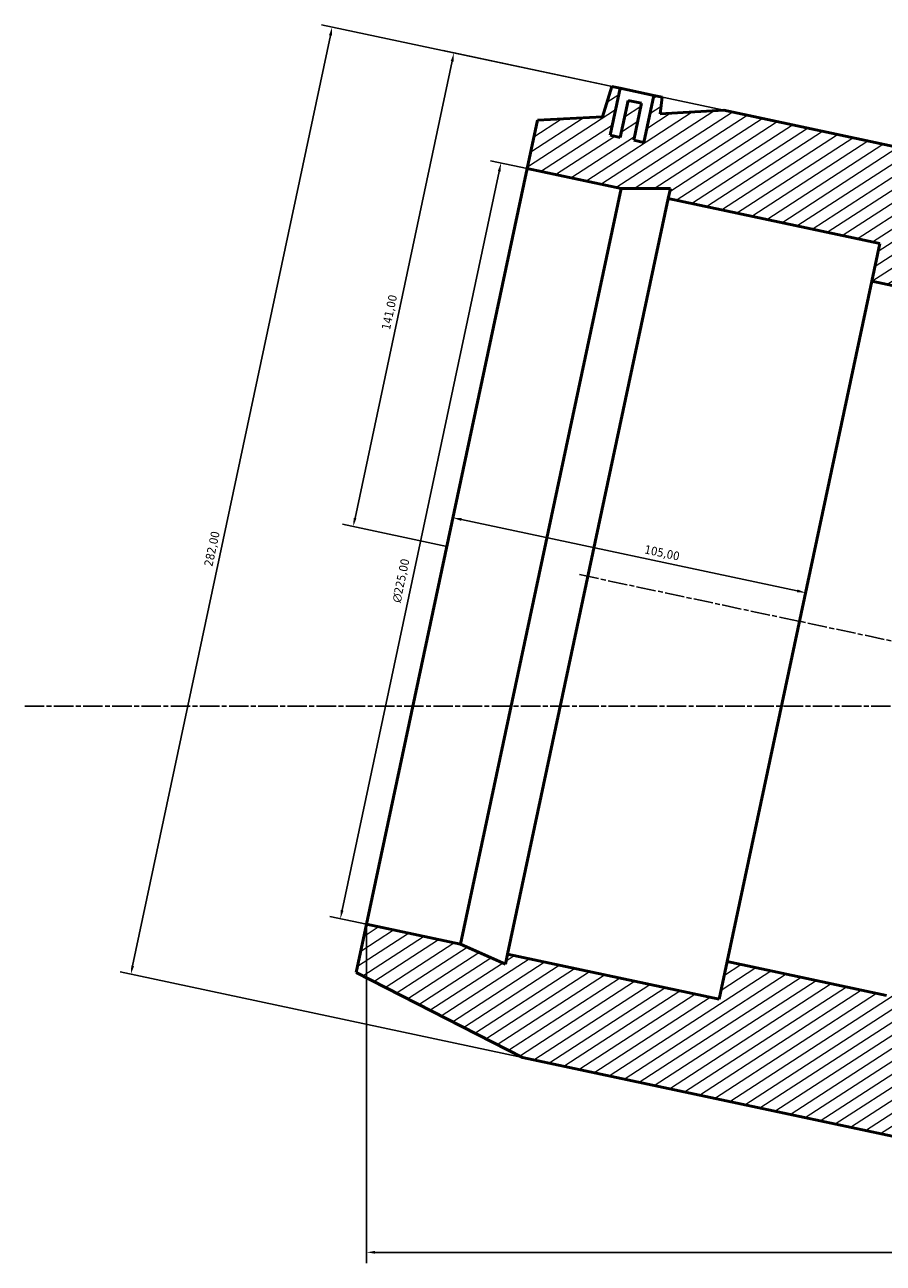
# Model space of a CAD drawing. Header units: millimetres. Extents: x -136 to 1355, y -192 to 1402.
# Tile 6 of 8: x 200 to 450, y 1041 to 1402. Entities that reach past the tile are written whole.
import ezdxf

# ---------------------------------------------------------------- set-up
doc = ezdxf.new("R2010")
doc.units = ezdxf.units.MM
doc.linetypes.add('CHAIN', pattern=[0.3543, 0.2362, -0.0295, 0.0591, -0.0295])
for name, color, linetype, lineweight in [('Centerline (ISO)', 7, 'Continuous', 25), ('Dimension (ISO)', 7, 'Continuous', 25), ('Hatch (ISO)', 7, 'Continuous', 18), ('Visible (ISO)', 7, 'Continuous', 50)]:
    doc.layers.add(name, color=color, linetype=linetype, lineweight=lineweight)
doc.styles.add('Note Text (ISO)', font='tahoma.ttf')
doc.dimstyles.new('Default (ISO)', dxfattribs={"dimtxt": 2.5, "dimasz": 2.5, "dimexe": 3.175, "dimexo": 0, "dimgap": 0.762, "dimtad": 1, "dimrnd": 1e-08, "dimzin": 0, "dimtxsty": 'Note Text (ISO)', "dimcen": 0.09, "dimdle": 10, "dimclrd": 256, "dimclre": 256, "dimclrt": 232, "dimazin": 0, "dimtfac": 1.40208, "dimtmove": 0, "dimatfit": 3, "dimfxl": 1, "dimtolj": 1, "dimtzin": 0, "dimlwd": -1, "dimlwe": -1, "dimarcsym": 0})

# ---------------------------------------------------------------- blocks, each defined once
blk = doc.blocks.new('*D7')
at = {"layer": 'Defpoints', "color": 0, "transparency": 16777216}
for p in [(372.96, 1383.31), (295.23, 1255.68), (322.49, 1249.88)]:
    blk.add_point(p, dxfattribs=at)
at = {"layer": 'Dimension (ISO)', "transparency": 16777216}
for p, q in [((372.96, 1383.31), (321.44, 1394.26)), ((324.03, 1391.15), (295.75, 1258.12)), ((322.49, 1249.88), (292.12, 1256.34))]:
    blk.add_line(p, q, dxfattribs=at)
for points in [[(323.62, 1391.24), (324.43, 1391.07), (324.55, 1393.6)], [(295.34, 1258.21), (296.16, 1258.04), (295.23, 1255.68)]]:
    blk.add_solid(points, dxfattribs=at)
at = {"layer": 'Dimension (ISO)', "color": 232, "true_color": 0xca0064, "transparency": 16777216, "insert": (303.45, 1313.28), "char_height": 2.5, "attachment_point": 1, "rotation": 78, "style": 'Note Text (ISO)'}
blk.add_mtext('\\A1;141,00', dxfattribs=at)
blk = doc.blocks.new('*D8')
at = {"layer": 'Defpoints', "color": 0, "transparency": 16777216}
for p in [(345.88, 1359.93), (291.48, 1141.46), (299.1, 1139.84)]:
    blk.add_point(p, dxfattribs=at)
at = {"layer": 'Dimension (ISO)', "transparency": 16777216}
for p, q in [((345.88, 1359.93), (335.16, 1362.21)), ((337.74, 1359.1), (292, 1143.91)), ((299.1, 1139.84), (288.38, 1142.12))]:
    blk.add_line(p, q, dxfattribs=at)
for points in [[(337.33, 1359.19), (338.15, 1359.01), (338.26, 1361.55)], [(291.59, 1143.99), (292.41, 1143.82), (291.48, 1141.46)]]:
    blk.add_solid(points, dxfattribs=at)
at = {"layer": 'Dimension (ISO)', "color": 232, "true_color": 0xca0064, "transparency": 16777216, "insert": (306.5, 1233.88), "char_height": 2.5, "attachment_point": 1, "rotation": 78, "style": 'Note Text (ISO)'}
blk.add_mtext('\\A1;\\fAIGDT|b0|i0;\\H2.5000;\\ln\\fTahoma|b0|i0;\\H2.5000;225,00', dxfattribs=at)
blk = doc.blocks.new('*D9')
at = {"layer": 'Defpoints', "color": 0, "transparency": 16777216}
for p in [(322.49, 1249.88), (426.98, 1236.41), (425.2, 1228.05)]:
    blk.add_point(p, dxfattribs=at)
at = {"layer": 'Dimension (ISO)', "transparency": 16777216}
blk.add_line((326.72, 1257.72), (424.53, 1236.93), dxfattribs=at)
for points in [[(326.8, 1258.13), (326.63, 1257.31), (324.27, 1258.24)], [(424.62, 1237.34), (424.44, 1236.52), (426.98, 1236.41)]]:
    blk.add_solid(points, dxfattribs=at)
at = {"layer": 'Dimension (ISO)', "color": 232, "true_color": 0xca0064, "transparency": 16777216, "insert": (380.4, 1250.33), "char_height": 2.5, "attachment_point": 1, "rotation": 348, "style": 'Note Text (ISO)'}
blk.add_mtext('\\A1;105,00', dxfattribs=at)
blk = doc.blocks.new('*D11')
at = {"layer": 'Defpoints', "color": 0, "transparency": 16777216}
for p in [(299.1, 1139.84), (724.22, 1119.15), (299.1, 1044.31)]:
    blk.add_point(p, dxfattribs=at)
at = {"layer": 'Dimension (ISO)', "transparency": 16777216}
for p, q in [((299.1, 1139.84), (299.1, 1041.14)), ((724.22, 1119.15), (724.22, 1041.14)), ((721.72, 1044.31), (301.6, 1044.31))]:
    blk.add_line(p, q, dxfattribs=at)
for points in [[(301.6, 1044.73), (301.6, 1043.9), (299.1, 1044.31)], [(721.72, 1044.73), (721.72, 1043.9), (724.22, 1044.31)]]:
    blk.add_solid(points, dxfattribs=at)
at = {"layer": 'Dimension (ISO)', "color": 232, "true_color": 0xca0064, "transparency": 16777216, "insert": (492.16, 1048.25), "char_height": 2.5, "attachment_point": 1, "style": 'Note Text (ISO)'}
blk.add_mtext('\\A1;425,11', dxfattribs=at)
blk = doc.blocks.new('*D12')
at = {"layer": 'Defpoints', "color": 0, "transparency": 16777216}
for p in [(403.16, 1376.89), (230.47, 1125.3), (344.53, 1101.05)]:
    blk.add_point(p, dxfattribs=at)
at = {"layer": 'Dimension (ISO)', "transparency": 16777216}
for p, q in [((403.16, 1376.89), (285.99, 1401.79)), ((288.58, 1398.69), (230.99, 1127.74)), ((344.53, 1101.05), (227.36, 1125.96))]:
    blk.add_line(p, q, dxfattribs=at)
for points in [[(288.17, 1398.77), (288.99, 1398.6), (289.1, 1401.13)], [(230.58, 1127.83), (231.39, 1127.65), (230.47, 1125.3)]]:
    blk.add_solid(points, dxfattribs=at)
at = {"layer": 'Dimension (ISO)', "color": 232, "true_color": 0xca0064, "transparency": 16777216, "insert": (251.76, 1244.42), "char_height": 2.5, "attachment_point": 1, "rotation": 78, "style": 'Note Text (ISO)'}
blk.add_mtext('\\A1;282,00', dxfattribs=at)
blk = doc.blocks.new('*D13')
at = {"layer": 'Defpoints', "color": 0, "transparency": 16777216}
for p in [(361.13, 1241.67), (477.62, 1212.33), (199.57, 1203.38), (541.26, 1203.38)]:
    blk.add_point(p, dxfattribs=at)
at = {"layer": 'Dimension (ISO)', "transparency": 16777216}
for start, end in [(163.5419, 165.7709), (168, 180), (182.2291, 184.4581)]:
    blk.add_arc((541.26, 1203.38), 64.26, start, end, dxfattribs=at)
for points in [[(479.37, 1219.09), (478.56, 1219.28), (478.4, 1216.75)], [(476.63, 1200.88), (477.46, 1200.89), (476.99, 1203.38)]]:
    blk.add_solid(points, dxfattribs=at)
at = {"layer": 'Dimension (ISO)', "color": 232, "true_color": 0xca0064, "transparency": 16777216, "insert": (472.93, 1205.73), "char_height": 2.5, "attachment_point": 1, "rotation": 84, "style": 'Note Text (ISO)'}
blk.add_mtext('\\A1;12,00°', dxfattribs=at)

msp = doc.modelspace()

# ---------------------------------------------------------------- hatches: boundary and pattern name
at = {"layer": 'Hatch (ISO)'}
h = msp.add_hatch(dxfattribs=at)
h.set_pattern_fill('ANSI31', color=256, scale=25.4, angle=-12, style=0)
h.set_pattern_definition([(33, (0, 0), (-1.729229, 2.662779), [])])
edge = h.paths.add_edge_path()
edge.add_line((344.532, 1101.05), (460.589, 1076.381))
edge.add_line((460.589, 1076.381), (514.873, 1079.258))
edge.add_line((514.873, 1079.258), (519.129, 1099.279))
edge.add_ellipse((512.144, 1203.385), major_axis=(6.985, -104.106), ratio=1, start_angle=0, end_angle=10.1402)
edge.add_line((537.348, 1102.135), (588.965, 1102.135))
edge.add_line((588.965, 1102.135), (600.215, 1090.885))
edge.add_line((600.215, 1090.885), (718.575, 1090.885))
edge.add_line((718.575, 1090.885), (724.215, 1096.525))
edge.add_line((724.215, 1096.525), (724.215, 1119.149))
edge.add_line((724.215, 1119.149), (450.572, 1119.149))
edge.add_line((450.572, 1119.149), (404.149, 1129.016))
edge.add_line((404.149, 1129.016), (401.81, 1118.012))
edge.add_line((401.81, 1118.012), (340.187, 1131.11))
edge.add_line((340.187, 1131.11), (339.568, 1128.2))
edge.add_line((339.568, 1128.2), (326.493, 1134.021))
edge.add_line((326.493, 1134.021), (299.104, 1139.843))
edge.add_line((299.104, 1139.843), (296.111, 1125.757))
edge.add_line((296.111, 1125.757), (344.532, 1101.05))
edge = h.paths.add_edge_path()
edge.add_line((519.22, 1352.219), (403.163, 1376.888))
edge.add_line((403.163, 1376.888), (384.599, 1375.904))
edge.add_line((384.599, 1375.904), (385.189, 1380.708))
edge.add_line((385.189, 1380.708), (382.744, 1381.228))
edge.add_line((382.744, 1381.228), (379.833, 1367.534))
edge.add_line((379.833, 1367.534), (376.899, 1368.157))
edge.add_line((376.899, 1368.157), (379.186, 1378.917))
edge.add_line((379.186, 1378.917), (375.273, 1379.749))
edge.add_line((375.273, 1379.749), (372.986, 1368.989))
edge.add_line((372.986, 1368.989), (370.052, 1369.613))
edge.add_line((370.052, 1369.613), (372.963, 1383.307))
edge.add_line((372.963, 1383.307), (370.517, 1383.827))
edge.add_line((370.517, 1383.827), (367.823, 1375.015))
edge.add_line((367.823, 1375.015), (348.879, 1374.011))
edge.add_line((348.879, 1374.011), (345.885, 1359.926))
edge.add_line((345.885, 1359.926), (373.273, 1354.104))
edge.add_line((373.273, 1354.104), (387.586, 1354.104))
edge.add_line((387.586, 1354.104), (386.967, 1351.193))
edge.add_line((386.967, 1351.193), (448.59, 1338.095))
edge.add_line((448.59, 1338.095), (446.251, 1327.091))
edge.add_line((446.251, 1327.091), (551.899, 1304.635))
edge.add_line((551.899, 1304.635), (537.348, 1304.635))
edge.add_ellipse((512.144, 1203.385), major_axis=(25.205, 101.25), ratio=1, start_angle=0, end_angle=50.14346)
edge.add_line((450.572, 1287.621), (724.215, 1287.621))
edge.add_line((724.215, 1287.621), (724.215, 1310.245))
edge.add_line((724.215, 1310.245), (718.575, 1315.885))
edge.add_line((718.575, 1315.885), (600.215, 1315.885))
edge.add_line((600.215, 1315.885), (588.965, 1304.635))
edge.add_line((588.965, 1304.635), (562.779, 1304.635))
edge.add_line((562.779, 1304.635), (567.641, 1327.512))
edge.add_line((567.641, 1327.512), (550.743, 1336.134))
edge.add_line((550.743, 1336.134), (551.866, 1345.28))
edge.add_line((551.866, 1345.28), (549.42, 1345.8))
edge.add_line((549.42, 1345.8), (546.51, 1332.106))
edge.add_line((546.51, 1332.106), (543.575, 1332.729))
edge.add_line((543.575, 1332.729), (545.862, 1343.489))
edge.add_line((545.862, 1343.489), (541.95, 1344.321))
edge.add_line((541.95, 1344.321), (539.663, 1333.561))
edge.add_line((539.663, 1333.561), (536.728, 1334.185))
edge.add_line((536.728, 1334.185), (539.639, 1347.879))
edge.add_line((539.639, 1347.879), (537.194, 1348.399))
edge.add_line((537.194, 1348.399), (535.778, 1343.77))
edge.add_line((535.778, 1343.77), (519.22, 1352.219))

# ---------------------------------------------------------------- linework, layer by layer
at = {"layer": 'Centerline (ISO)', "linetype": 'CHAIN', "ltscale": 23.990969}
for p, q in [((361.131, 1241.672), (707.302, 1168.091)), ((199.567, 1203.385), (726.715, 1203.385))]:
    msp.add_line(p, q, dxfattribs=at)
at = {"layer": 'Visible (ISO)'}
for p, q in [((370.517, 1383.827), (367.823, 1375.015)), ((370.517, 1383.827), (367.823, 1375.015)), ((370.052, 1369.613), (372.963, 1383.307)), ((372.963, 1383.307), (370.517, 1383.827)), ((370.517, 1383.827), (370.517, 1383.827)), ((372.963, 1383.307), (382.744, 1381.228)), ((375.273, 1379.749), (372.986, 1368.989)), ((375.273, 1379.749), (372.986, 1368.989)), ((379.186, 1378.917), (375.273, 1379.749)), ((375.273, 1379.749), (375.273, 1379.749)), ((376.899, 1368.157), (379.186, 1378.917)), ((379.186, 1378.917), (376.899, 1368.157)), ((379.186, 1378.917), (379.186, 1378.917)), ((382.744, 1381.228), (379.833, 1367.534)), ((385.189, 1380.708), (382.744, 1381.228)), ((384.599, 1375.904), (385.189, 1380.708)), ((385.189, 1380.708), (384.6, 1375.904)), ((385.189, 1380.708), (385.189, 1380.708)), ((367.823, 1375.015), (348.879, 1374.011)), ((348.879, 1374.011), (367.823, 1375.015)), ((403.163, 1376.888), (384.599, 1375.904)), ((384.6, 1375.904), (403.163, 1376.888)), ((519.22, 1352.219), (403.163, 1376.888)), ((403.163, 1376.888), (519.22, 1352.219)), ((348.879, 1374.011), (345.885, 1359.926)), ((372.986, 1368.989), (370.052, 1369.613)), ((379.833, 1367.534), (376.899, 1368.157)), ((299.104, 1139.843), (345.885, 1359.926)), ((345.885, 1359.926), (373.273, 1354.104)), ((326.493, 1134.021), (373.273, 1354.104)), ((373.273, 1354.104), (387.586, 1354.104)), ((387.586, 1354.104), (386.967, 1351.193)), ((340.187, 1131.11), (386.967, 1351.193)), ((386.967, 1351.193), (448.59, 1338.095)), ((448.59, 1338.095), (446.251, 1327.091)), ((404.149, 1129.016), (446.251, 1327.091)), ((446.251, 1327.091), (551.899, 1304.635)), ((299.104, 1139.843), (296.111, 1125.757)), ((326.493, 1134.021), (299.104, 1139.843)), ((339.568, 1128.2), (326.493, 1134.021)), ((340.187, 1131.11), (339.568, 1128.2)), ((401.81, 1118.012), (340.187, 1131.11)), ((404.149, 1129.016), (401.81, 1118.012)), ((450.572, 1119.149), (404.149, 1129.016)), ((296.111, 1125.757), (344.532, 1101.05)), ((296.111, 1125.757), (344.532, 1101.05)), ((344.532, 1101.05), (460.589, 1076.381)), ((344.532, 1101.05), (460.589, 1076.381))]:
    msp.add_line(p, q, dxfattribs=at)
for points in [[(367.823, 1375.015), (367.823, 1375.015), (367.823, 1375.015), (367.823, 1375.015)], [(384.6, 1375.904), (384.6, 1375.904), (384.6, 1375.904), (384.599, 1375.904)]]:
    msp.add_open_spline(points, degree=3, dxfattribs=at)

# ---------------------------------------------------------------- dimensions: what is measured, and where the dimension line sits
at = {"layer": 'Dimension (ISO)'}
for base, p1, p2, angle, override, picture, middle in [((230.468, 1125.295), (403.163, 1376.888), (344.532, 1101.05), 258, {"dimdec": 2, "dimtp": 0, "dimtm": 0, "dimtdec": 2, "dimtofl": 0, "dimatfit": 1}, '*D12', (256.664, 1248.542)), ((295.23, 1255.679), (372.963, 1383.307), (322.495, 1249.884), 78, {"dimdec": 2, "dimtp": 0, "dimtm": 0, "dimtdec": 2, "dimtofl": 0, "dimatfit": 1}, '*D7', (308.328, 1317.303)), ((426.976, 1236.408), (322.495, 1249.884), (425.2, 1228.053), 168, {"dimdec": 2, "dimse1": 1, "dimse2": 1, "dimtp": 0, "dimtm": 0, "dimtdec": 2, "dimtofl": 0, "dimatfit": 1}, '*D9', (384.427, 1245.453)), ((299.104, 1044.313), (724.215, 1119.149), (299.104, 1139.843), 180, {"dimdec": 2, "dimtp": 0, "dimtm": 0, "dimtdec": 2, "dimtofl": 0, "dimatfit": 1}, '*D11', (497.201, 1044.313))]:
    dim = msp.add_linear_dim(base=base, p1=p1, p2=p2, angle=angle, dimstyle='Default (ISO)', override=override, dxfattribs=at)
    dim.commit()
    dim.dimension.update_dxf_attribs({"geometry": picture, "text_midpoint": middle, "dimtype": 160})
dim = msp.add_linear_dim(base=(291.481, 1141.463), p1=(345.885, 1359.926), p2=(299.104, 1139.843), angle=78, text='\\fAIGDT|b0|i0;\\H2.5000;\\ln\\fTahoma|b0|i0;\\H2.5000;<>', dimstyle='Default (ISO)', override={"dimdec": 2, "dimtp": 0, "dimtm": 0, "dimtdec": 2, "dimtofl": 0, "dimatfit": 1}, dxfattribs=at)
dim.commit()
dim.dimension.update_dxf_attribs({"geometry": '*D8', "text_midpoint": (312.276, 1239.294), "dimtype": 160})
dim = msp.add_angular_dim_3p(base=(477.619, 1212.329), center=(541.257, 1203.385), p1=(361.131, 1241.672), p2=(199.567, 1203.385), dimstyle='Default (ISO)', override={"dimse1": 1, "dimse2": 1, "dimadec": 2, "dimtp": 0, "dimtm": 0, "dimtdec": 2}, dxfattribs=at)
dim.commit()
dim.dimension.update_dxf_attribs({"geometry": '*D13', "text_midpoint": (477.345, 1210.102), "dimtype": 165})

doc.saveas('drawing.dxf')
